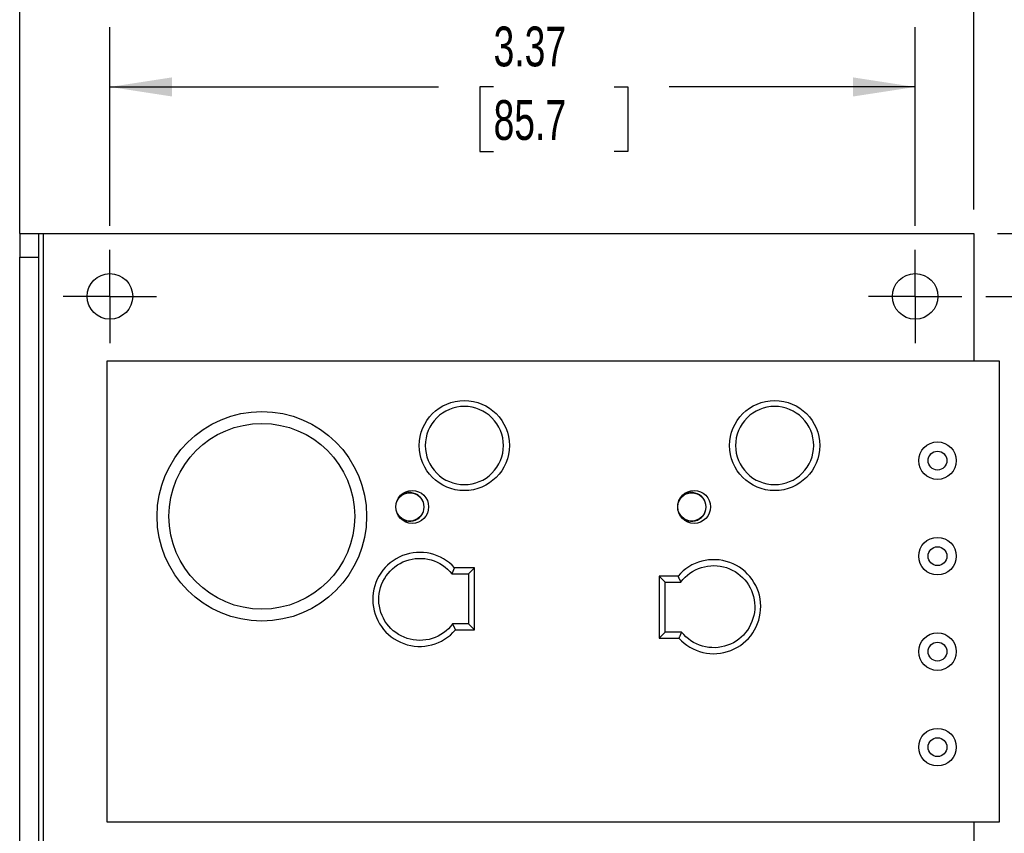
# Model space of a CAD drawing. Header units: inches. Extents: x 0.5 to 21.5, y 0.5 to 16.5.
# Tile 5 of 11: x 8.9 to 13, y 10.2 to 13.6. Entities that reach past the tile are written whole.
import ezdxf

# ---------------------------------------------------------------- set-up
doc = ezdxf.new("R2010")
doc.units = ezdxf.units.IN
doc.header["$LTSCALE"] = 2
doc.header["$MEASUREMENT"] = 0
doc.linetypes.add('CENTERX2', pattern=[0.8, 0.5, -0.1, 0.1, -0.1])
doc.layers.add('CENTER', color=40, linetype='CENTERX2')
doc.layers.add('DIMENSIONS', color=140, linetype='Continuous', lineweight=25)
doc.styles.add('SLDTEXTSTYLE0', font='TXT', dxfattribs={"width": 0.7})
doc.dimstyles.new('SLDDIMSTYLE0', dxfattribs={"dimtxt": 0.169922, "dimasz": 0.26, "dimexe": 0, "dimexo": 0.0625, "dimgap": 0.04248, "dimtad": 0, "dimtih": 1, "dimtoh": 1, "dimrnd": 1e-09, "dimzin": 12, "dimdsep": 46, "dimtxsty": 'SLDTEXTSTYLE0', "dimsah": 1, "dimcen": 0.09, "dimadec": 0, "dimazin": 3, "dimtfac": 1, "dimtofl": 0, "dimtmove": 0, "dimatfit": 3, "dimfxl": 0, "dimfrac": 2, "dimtolj": 1, "dimtzin": 12, "dimarcsym": 0})
doc.dimstyles.new('SLDDIMSTYLE1', dxfattribs={"dimtxt": 0.169922, "dimasz": 0.26, "dimexe": 0, "dimexo": 0.0625, "dimgap": 0.04248, "dimtad": 0, "dimtih": 1, "dimtoh": 1, "dimrnd": 1e-09, "dimzin": 4, "dimdsep": 46, "dimtxsty": 'SLDTEXTSTYLE0', "dimsah": 1, "dimcen": 0.09, "dimadec": 0, "dimazin": 1, "dimtfac": 1, "dimtofl": 0, "dimtmove": 0, "dimatfit": 3, "dimfxl": 0, "dimfrac": 2, "dimtolj": 1, "dimtzin": 12, "dimarcsym": 0})
doc.dimstyles.new('SLDDIMSTYLE2', dxfattribs={"dimtxt": 0.169922, "dimasz": 0.26, "dimexe": 0, "dimexo": 0.0625, "dimgap": 0.04248, "dimtad": 0, "dimtih": 1, "dimtoh": 1, "dimrnd": 1e-09, "dimdsep": 46, "dimtxsty": 'SLDTEXTSTYLE0', "dimsah": 1, "dimcen": 0.09, "dimadec": 0, "dimazin": 2, "dimtfac": 1, "dimtmove": 0, "dimatfit": 0, "dimfxl": 0, "dimfrac": 2, "dimtolj": 1, "dimtzin": 12, "dimarcsym": 0})

# ---------------------------------------------------------------- blocks, each defined once
blk = doc.blocks.new('_D')
at = {"layer": 'DIMENSIONS'}
for p, q in [((12.909, 12.4173), (14.0044, 12.4173)), ((13.7544, 12.4173), (13.7544, 10.8527)), ((13.4313, 10.5446), (13.3742, 10.5446)), ((13.3742, 10.5446), (13.3742, 10.2745)), ((14.0776, 10.5446), (14.1346, 10.5446)), ((14.1346, 10.5446), (14.1346, 10.2745)), ((13.3742, 10.2745), (13.4313, 10.2745)), ((14.1346, 10.2745), (14.0776, 10.2745)), ((13.7544, 8.2785), (13.7544, 10.2365)), ((12.909, 8.2785), (14.0044, 8.2785))]:
    blk.add_line(p, q, dxfattribs=at)
for points in [[(13.7544, 12.4173), (13.7144, 12.1573), (13.7944, 12.1573)], [(13.7544, 8.2785), (13.7944, 8.5385), (13.7144, 8.5385)]]:
    blk.add_solid(points, dxfattribs=at)
at = {"layer": 'DIMENSIONS', "char_height": 0.16667, "attachment_point": 1, "style": 'SLDTEXTSTYLE0'}
for s, insert in [('4.14', (13.502, 10.7975)), ('105.1', (13.4313, 10.4894))]:
    blk.add_mtext(s, dxfattribs=dict(at, insert=insert))
blk = doc.blocks.new('_D_1')
at = {"layer": 'DIMENSIONS'}
for p, q in [((12.9588, 12.6811), (14.9493, 12.6811)), ((14.6993, 12.6811), (14.6993, 10.8527)), ((14.3762, 10.5446), (14.3191, 10.5446)), ((14.3191, 10.5446), (14.3191, 10.2745)), ((15.0225, 10.5446), (15.0795, 10.5446)), ((15.0795, 10.5446), (15.0795, 10.2745)), ((14.3191, 10.2745), (14.3762, 10.2745)), ((15.0795, 10.2745), (15.0225, 10.2745)), ((14.6993, 7.8061), (14.6993, 10.2365)), ((12.8588, 7.8061), (14.9493, 7.8061))]:
    blk.add_line(p, q, dxfattribs=at)
for points in [[(14.6993, 12.6811), (14.6593, 12.4211), (14.7393, 12.4211)], [(14.6993, 7.8061), (14.7393, 8.0661), (14.6593, 8.0661)]]:
    blk.add_solid(points, dxfattribs=at)
at = {"layer": 'DIMENSIONS', "char_height": 0.16667, "attachment_point": 1, "style": 'SLDTEXTSTYLE0'}
for s, insert in [('4.88', (14.4468, 10.7975)), ('123.8', (14.3762, 10.4894))]:
    blk.add_mtext(s, dxfattribs=dict(at, insert=insert))
blk = doc.blocks.new('_D_2')
at = {"layer": 'DIMENSIONS'}
for p, q in [((9.24, 12.7128), (9.24, 13.5445)), ((12.6135, 12.7128), (12.6135, 13.5445)), ((9.24, 13.2945), (10.617, 13.2945)), ((10.8473, 13.2945), (10.7902, 13.2945)), ((10.7902, 13.2945), (10.7902, 13.0244)), ((11.3522, 13.2945), (11.4093, 13.2945)), ((11.4093, 13.2945), (11.4093, 13.0244)), ((12.6135, 13.2945), (11.5825, 13.2945)), ((10.7902, 13.0244), (10.8473, 13.0244)), ((11.4093, 13.0244), (11.3522, 13.0244))]:
    blk.add_line(p, q, dxfattribs=at)
for points in [[(9.24, 13.2945), (9.5, 13.2545), (9.5, 13.3345)], [(12.6135, 13.2945), (12.3535, 13.3345), (12.3535, 13.2545)]]:
    blk.add_solid(points, dxfattribs=at)
at = {"layer": 'DIMENSIONS', "char_height": 0.16667, "attachment_point": 1, "style": 'SLDTEXTSTYLE0'}
for s, insert in [('3.37', (10.8473, 13.5474)), ('85.7', (10.8473, 13.2393))]:
    blk.add_mtext(s, dxfattribs=dict(at, insert=insert))
blk = doc.blocks.new('_D_3')
at = {"layer": 'DIMENSIONS'}
for p, q in [((8.862, 12.6811), (8.862, 14.1909)), ((12.8588, 12.7811), (12.8588, 14.1909)), ((8.862, 13.9409), (10.5463, 13.9409)), ((10.7766, 13.9409), (10.7195, 13.9409)), ((10.7195, 13.9409), (10.7195, 13.6709)), ((11.4229, 13.9409), (11.4799, 13.9409)), ((11.4799, 13.9409), (11.4799, 13.6709)), ((12.8588, 13.9409), (11.6531, 13.9409)), ((10.7195, 13.6709), (10.7766, 13.6709)), ((11.4799, 13.6709), (11.4229, 13.6709))]:
    blk.add_line(p, q, dxfattribs=at)
for points in [[(8.862, 13.9409), (9.122, 13.9009), (9.122, 13.9809)], [(12.8588, 13.9409), (12.5988, 13.9809), (12.5988, 13.9009)]]:
    blk.add_solid(points, dxfattribs=at)
at = {"layer": 'DIMENSIONS', "char_height": 0.16667, "attachment_point": 1, "style": 'SLDTEXTSTYLE0'}
for s, insert in [('4.00', (10.8473, 14.1938)), ('101.5', (10.7766, 13.8857))]:
    blk.add_mtext(s, dxfattribs=dict(at, insert=insert))
blk = doc.blocks.new('_D_4')
at = {"layer": 'DIMENSIONS'}
for p, q in [((14.2544, 13.2945), (13.7544, 13.2945)), ((13.7544, 13.2945), (13.7544, 12.6811)), ((14.5608, 13.2945), (14.5037, 13.2945)), ((14.5037, 13.2945), (14.5037, 13.0244)), ((14.9243, 13.2945), (14.9814, 13.2945)), ((14.9814, 13.2945), (14.9814, 13.0244)), ((14.5037, 13.0244), (14.5608, 13.0244)), ((14.9814, 13.0244), (14.9243, 13.0244)), ((12.9588, 12.6811), (14.0044, 12.6811)), ((12.909, 12.4173), (14.0044, 12.4173)), ((13.7544, 12.4173), (13.7544, 11.9173))]:
    blk.add_line(p, q, dxfattribs=at)
for points in [[(13.7544, 12.6811), (13.7944, 12.9411), (13.7144, 12.9411)], [(13.7544, 12.4173), (13.7144, 12.1573), (13.7944, 12.1573)]]:
    blk.add_solid(points, dxfattribs=at)
at = {"layer": 'DIMENSIONS', "char_height": 0.16667, "attachment_point": 1, "style": 'SLDTEXTSTYLE0'}
for s, insert in [('0.26', (14.4901, 13.5474)), ('6.7', (14.5608, 13.2393))]:
    blk.add_mtext(s, dxfattribs=dict(at, insert=insert))
blk = doc.blocks.new('SW_CENTERMARKSYMBOL_0')
at = {"layer": 'CENTER', "color": 0}
for p, q in [((0, 0.1), (0, 0.1955)), ((0, 0), (0, 0.1)), ((-0.1, 0), (-0.1955, 0)), ((0, 0), (-0.1, 0)), ((0, 0), (0, -0.1)), ((0, 0), (0.1, 0)), ((0.1, 0), (0.1955, 0)), ((0, -0.1), (0, -0.1955))]:
    blk.add_line(p, q, dxfattribs=at)
blk = doc.blocks.new('SW_CENTERMARKSYMBOL_1')
at = {"layer": 'CENTER', "color": 0}
for p, q in [((0, 0.1), (0, 0.1955)), ((0, 0), (0, 0.1)), ((-0.1, 0), (-0.1955, 0)), ((0, 0), (-0.1, 0)), ((0, 0), (0, -0.1)), ((0, 0), (0.1, 0)), ((0.1, 0), (0.1955, 0)), ((0, -0.1), (0, -0.1955))]:
    blk.add_line(p, q, dxfattribs=at)

msp = doc.modelspace()

# ---------------------------------------------------------------- linework, layer by layer
for p, q in [((8.862, 12.6811), (8.862, 12.5811)), ((8.862, 12.6811), (8.9407, 12.6811)), ((8.9407, 12.6811), (8.9407, 12.5811)), ((8.9407, 12.6811), (8.962, 12.6811)), ((8.962, 7.9936), (8.962, 12.6811)), ((8.962, 12.6811), (12.8588, 12.6811)), ((12.8588, 12.6811), (12.8588, 12.1456)), ((8.862, 12.5811), (8.9407, 12.5811)), ((8.862, 8.0936), (8.862, 12.5811)), ((8.9407, 12.5811), (8.9407, 8.0936)), ((9.2269, 12.1456), (9.2269, 10.2165)), ((12.967, 12.1456), (9.2269, 12.1456)), ((12.967, 10.2165), (12.967, 12.1456)), ((10.767, 11.28), (10.6842, 11.28)), ((10.742, 11.255), (10.767, 11.28)), ((10.767, 11.02), (10.767, 11.28)), ((10.6726, 11.255), (10.742, 11.255)), ((10.742, 11.255), (10.742, 11.045)), ((11.5407, 11.2456), (11.5657, 11.2206)), ((11.6201, 11.2456), (11.5407, 11.2456)), ((11.5407, 11.2456), (11.5407, 10.9857)), ((11.5657, 11.0107), (11.5657, 11.2206)), ((11.5657, 11.2206), (11.6321, 11.2206)), ((10.742, 11.045), (10.6756, 11.045)), ((10.6876, 11.02), (10.767, 11.02)), ((10.767, 11.02), (10.742, 11.045)), ((11.5657, 11.0107), (11.5407, 10.9857)), ((11.5407, 10.9857), (11.6236, 10.9857)), ((11.6351, 11.0107), (11.5657, 11.0107)), ((9.2269, 10.2165), (12.967, 10.2165)), ((12.8588, 10.2165), (12.8588, 7.9061))]:
    msp.add_line(p, q)
for centre, radius in [((9.24, 12.4173), 0.0955), ((12.6135, 12.4173), 0.0955), ((10.7248, 11.7925), 0.1888), ((12.0248, 11.7925), 0.1888), ((9.8765, 11.496), 0.439), ((9.8765, 11.496), 0.389), ((12.7071, 11.7292), 0.0787), ((12.7071, 11.7292), 0.0394), ((10.5064, 11.5354), 0.0689), ((10.4965, 11.5354), 0.0591), ((11.6875, 11.5354), 0.0689), ((11.6777, 11.5354), 0.0591), ((12.7071, 11.3292), 0.0787), ((12.7071, 11.3292), 0.0394), ((12.7071, 10.9292), 0.0787), ((12.7071, 10.9292), 0.0394), ((12.7071, 10.5292), 0.0787), ((12.7071, 10.5292), 0.0394)]:
    msp.add_circle(centre, radius)
for centre, radius, start, end in [((10.4965, 11.5354), 0.06, 207.819, 152.181), ((11.6777, 11.5354), 0.06, 207.819, 152.181), ((10.5381, 11.1481), 0.1969, 42.079, 319.4249), ((11.7697, 11.1176), 0.1969, 222.079, 139.4249)]:
    msp.add_arc(centre, radius, start, end)
for points, knots in [([(10.8886, 11.7925), (10.8886, 11.749), (10.8713, 11.7074), (10.8099, 11.646), (10.7683, 11.6287), (10.6814, 11.6287), (10.6398, 11.646), (10.5783, 11.7074), (10.5611, 11.749), (10.5611, 11.8359), (10.5783, 11.8776), (10.6398, 11.939), (10.6814, 11.9562), (10.7683, 11.9562), (10.8099, 11.939), (10.8713, 11.8776), (10.8886, 11.8359), (10.8886, 11.7925)], [0, 0, 0, 0, 0.125, 0.125, 0.25, 0.25, 0.375, 0.375, 0.5, 0.5, 0.625, 0.625, 0.75, 0.75, 0.875, 0.875, 1, 1, 1, 1]), ([(12.1886, 11.7925), (12.1886, 11.749), (12.1713, 11.7074), (12.1099, 11.646), (12.0683, 11.6287), (11.9814, 11.6287), (11.9398, 11.646), (11.8783, 11.7074), (11.8611, 11.749), (11.8611, 11.8359), (11.8783, 11.8776), (11.9398, 11.939), (11.9814, 11.9562), (12.0683, 11.9562), (12.1099, 11.939), (12.1713, 11.8776), (12.1886, 11.8359), (12.1886, 11.7925)], [0, 0, 0, 0, 0.125, 0.125, 0.25, 0.25, 0.375, 0.375, 0.5, 0.5, 0.625, 0.625, 0.75, 0.75, 0.875, 0.875, 1, 1, 1, 1]), ([(10.6756, 11.045), (10.6541, 11.0163), (10.6242, 10.9951), (10.5558, 10.9734), (10.5191, 10.9736), (10.4509, 10.9958), (10.4211, 11.0172), (10.3785, 11.075), (10.3668, 11.1098), (10.3658, 11.1815), (10.3765, 11.2166), (10.4174, 11.2756), (10.4465, 11.2979), (10.5141, 11.322), (10.5508, 11.3232), (10.6198, 11.3035), (10.6503, 11.2831), (10.6726, 11.255)], [0, 0, 0, 0, 0.125, 0.125, 0.25, 0.25, 0.375, 0.375, 0.5, 0.5, 0.625, 0.625, 0.75, 0.75, 0.875, 0.875, 1, 1, 1, 1]), ([(10.6726, 11.255), (10.6731, 11.256), (10.6741, 11.258), (10.6755, 11.2609), (10.6768, 11.2636), (10.6779, 11.2661), (10.679, 11.2684), (10.6799, 11.2704), (10.681, 11.2729), (10.6823, 11.2757), (10.6834, 11.2782), (10.6841, 11.2797), (10.6842, 11.2799), (10.6842, 11.28)], [0, 0, 0, 0, 0.082142, 0.16079, 0.235904, 0.307447, 0.375399, 0.43975, 0.500506, 0.630605, 0.756749, 0.879604, 1, 1, 1, 1]), ([(11.6321, 11.2206), (11.6536, 11.2493), (11.6836, 11.2706), (11.752, 11.2923), (11.7887, 11.2921), (11.8569, 11.2699), (11.8867, 11.2485), (11.9293, 11.1907), (11.941, 11.1559), (11.942, 11.0842), (11.9313, 11.0491), (11.8904, 10.9901), (11.8612, 10.9678), (11.7937, 10.9437), (11.757, 10.9425), (11.688, 10.9622), (11.6574, 10.9826), (11.6351, 11.0107)], [0, 0, 0, 0, 0.125, 0.125, 0.25, 0.25, 0.375, 0.375, 0.5, 0.5, 0.625, 0.625, 0.75, 0.75, 0.875, 0.875, 1, 1, 1, 1]), ([(11.6321, 11.2206), (11.6316, 11.2217), (11.6305, 11.2238), (11.6291, 11.2269), (11.6277, 11.2296), (11.6265, 11.2321), (11.6255, 11.2343), (11.6246, 11.2362), (11.6234, 11.2386), (11.6221, 11.2413), (11.621, 11.2438), (11.6203, 11.2454), (11.6202, 11.2455), (11.6201, 11.2456)], [0, 0, 0, 0, 0.088004, 0.170476, 0.247429, 0.31888, 0.384853, 0.445374, 0.50048, 0.63276, 0.759554, 0.881666, 1, 1, 1, 1]), ([(10.6756, 11.045), (10.6762, 11.044), (10.6772, 11.0419), (10.6787, 11.0388), (10.68, 11.0361), (10.6812, 11.0336), (10.6823, 11.0314), (10.6832, 11.0295), (10.6844, 11.0271), (10.6856, 11.0243), (10.6868, 11.0219), (10.6875, 11.0203), (10.6876, 11.0201), (10.6876, 11.02)], [0, 0, 0, 0, 0.088004, 0.170476, 0.247429, 0.31888, 0.384853, 0.445374, 0.50048, 0.63276, 0.759554, 0.881666, 1, 1, 1, 1]), ([(11.6351, 11.0107), (11.6346, 11.0097), (11.6337, 11.0077), (11.6323, 11.0048), (11.631, 11.0021), (11.6298, 10.9996), (11.6288, 10.9973), (11.6279, 10.9953), (11.6267, 10.9927), (11.6255, 10.99), (11.6244, 10.9875), (11.6237, 10.986), (11.6236, 10.9858), (11.6236, 10.9857)], [0, 0, 0, 0, 0.082142, 0.16079, 0.235904, 0.307447, 0.375399, 0.43975, 0.500506, 0.630605, 0.756749, 0.879604, 1, 1, 1, 1])]:
    msp.add_open_spline(points, degree=3, knots=knots)

# ---------------------------------------------------------------- block references
at = {"layer": 'CENTER'}
for name, p in [('SW_CENTERMARKSYMBOL_0', (9.24, 12.4173)), ('SW_CENTERMARKSYMBOL_1', (12.6135, 12.4173))]:
    msp.add_blockref(name, p, dxfattribs=at)

# ---------------------------------------------------------------- dimensions: what is measured, and where the dimension line sits
at = {"layer": 'DIMENSIONS'}
for base, p1, p2, angle, dimstyle, picture, middle in [((8.862, 13.9409), (12.8588, 12.6811), (8.862, 12.5811), 0, 'SLDDIMSTYLE1', '_D_3', (11.0997, 13.9409)), ((9.24, 13.2945), (12.6135, 12.6128), (9.24, 12.6128), 0, 'SLDDIMSTYLE0', '_D_2', (11.0997, 13.2945)), ((13.7544, 12.6811), (12.809, 12.4173), (12.8588, 12.6811), 90, 'SLDDIMSTYLE2', '_D_4', (13.7544, 13.2945)), ((14.6993043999, 7.8060722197), (12.8587532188, 12.6810722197), (12.7587532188, 7.8060722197), 90, 'SLDDIMSTYLE0', '_D_1', (14.6993043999, 10.544609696)), ((13.7544, 8.2785), (12.809, 12.4173), (12.809, 8.2785), 90, 'SLDDIMSTYLE0', '_D', (13.7544, 10.5446))]:
    dim = msp.add_linear_dim(base=base, p1=p1, p2=p2, angle=angle, dimstyle=dimstyle, dxfattribs=at)
    dim.commit()
    dim.dimension.update_dxf_attribs({"geometry": picture, "text_midpoint": middle, "dimtype": 160})

doc.saveas('drawing.dxf')
